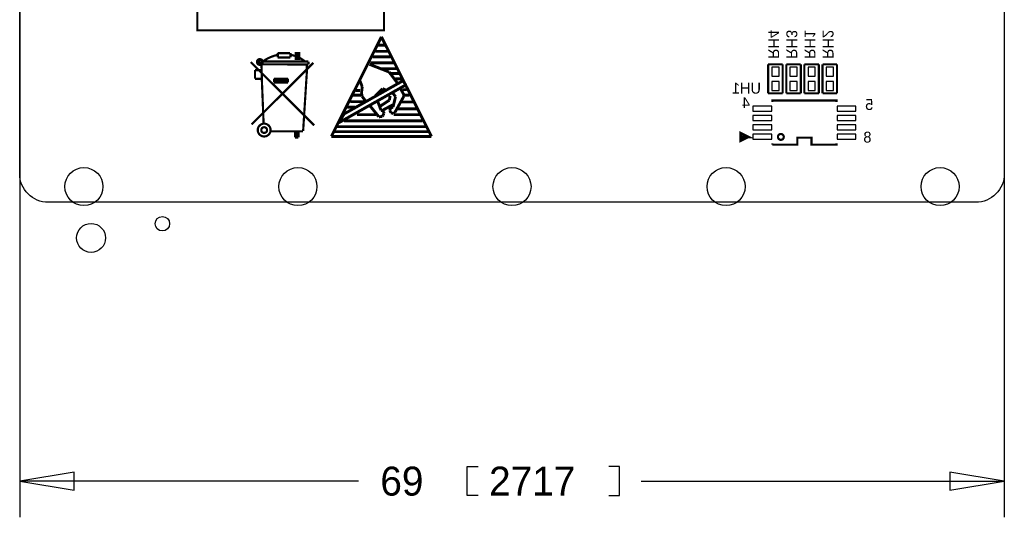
# Model space of a CAD drawing. Extents: x -70 to 514, y -134 to 276.
# Tile 3 of 17: x 0 to 69, y -22 to 13. Entities that reach past the tile are written whole.
import ezdxf
from ezdxf.enums import TextEntityAlignment as Align

# ---------------------------------------------------------------- set-up
doc = ezdxf.new("R2010")
doc.units = 0
for name, color, linetype in [('BOARD_GEOMETRY_DIMENSION', 2, 'CONTINUOUS'), ('BOARD_GEOMETRY_OUTLINE', 3, 'CONTINUOUS'), ('BOARD_GEOMETRY_SILKSCREEN_B', 1, 'CONTINUOUS'), ('PACKAGE_GEOMETRY_SILKSCREEN_B', 4, 'CONTINUOUS'), ('PIN_B', 5, 'CONTINUOUS'), ('REF_DES_SILKSCREEN_B', 6, 'CONTINUOUS')]:
    doc.layers.add(name, color=color, linetype=linetype)

msp = doc.modelspace()

# ---------------------------------------------------------------- linework, layer by layer
at = {"layer": 'BOARD_GEOMETRY_DIMENSION'}
for points in [[(0, 23.058628), (0, -22.098)], [(68.999862, 3.558794), (68.999862, -22.098)], [(32.131, -20.574), (31.369, -20.574), (31.369, -18.542), (32.131, -18.542)], [(41.275, -20.574), (42.037, -20.574), (42.037, -18.542), (41.275, -18.542)], [(3.81, -18.923), (0, -19.558), (3.81, -20.193), (3.81, -18.923)], [(65.189862, -20.193), (68.999862, -19.558), (65.189862, -18.923), (65.189862, -20.193)], [(23.749, -19.558), (0, -19.558)], [(43.561, -19.558), (68.999862, -19.558)]]:
    msp.add_lwpolyline(points, dxfattribs=at)
at = {"layer": 'BOARD_GEOMETRY_OUTLINE'}
for points in [[(67.399916, 60.298838), (67.999864, 60.298838, -0.414214), (68.999862, 59.29884), (68.999862, 6.098794)], [(68.999862, 6.098794), (68.999862, 1.999996, -0.414214), (66.999866, 0), (1.999996, -0.001016)], [(1.999996, -0.001016, -0.414214), (0, 1.99898)]]:
    msp.add_lwpolyline(points, format="xyb", dxfattribs=at)
msp.add_lwpolyline([(0, 1.99898), (0, 25.598628)], dxfattribs=at)
at = {"layer": 'BOARD_GEOMETRY_SILKSCREEN_B'}
for points, const_width in [([(12.954, 16.129), (25.527, 16.129), (25.527, 12.065), (12.446, 12.065), (12.446, 16.129), (12.954, 16.129)], 0.1524), ([(21.844, 4.6228), (25.3492, 11.6078)], 0.2032), ([(25.6032, 11.0236), (25.1206, 11.0236)], 0.2032), ([(25.3492, 11.6078), (28.8544, 4.6228)], 0.2032), ([(25.8064, 10.5918), (24.9174, 10.5918)], 0.2032), ([(24.511, 9.6774), (25.8826, 9.144)], 0.2032), ([(26.2382, 9.779), (24.5618, 9.779)], 0.2032), ([(25.9842, 10.2108), (24.7396, 10.2108)], 0.2032), ([(26.3906, 9.3726), (25.3746, 9.3726)], 0.2032), ([(25.8826, 9.144), (26.4414, 8.4074)], 0.2032), ([(26.5938, 9.0424), (26.0096, 9.0424)], 0.2032), ([(22.3774, 5.588), (27.051, 8.2296)], 0.2032), ([(26.8732, 8.5344), (22.733, 6.1976)], 0.2032), ([(24.003, 8.1026), (23.8506, 8.509)], 0.2032), ([(26.7462, 8.6614), (26.3144, 8.6614)], 0.2032), ([(27.051, 8.2296), (26.8732, 8.5344)], 0.2032), ([(23.9268, 7.5184), (23.3426, 7.5184)], 0.2032), ([(23.8506, 7.8486), (23.5458, 7.8486)], 0.2032), ([(23.9522, 7.6708), (24.003, 8.1026)], 0.2032), ([(24.003, 7.4168), (23.9522, 7.6708)], 0.2032), ([(25.4254, 7.9756), (24.9174, 7.4676)], 0.2032), ([(25.654, 7.874), (25.4254, 7.9756)], 0.2032), ([(26.3398, 7.4168), (26.1366, 7.6708)], 0.2032), ([(26.67, 8.001), (26.924, 7.5438)], 0.2032), ([(27.1272, 7.8994), (26.8478, 7.8994)], 0.2032), ([(26.924, 7.5692), (26.924, 7.4422)], 0.2032), ([(27.305, 7.5184), (26.9748, 7.5184)], 0.2032), ([(24.1046, 7.0612), (23.1648, 7.0612)], 0.2032), ([(24.257, 7.0866), (24.003, 7.4168)], 0.2032), ([(25.0952, 7.0612), (25.3238, 6.4516)], 0.2032), ([(25.908, 7.1628), (25.2476, 6.731)], 0.2032), ([(26.1366, 6.8326), (25.4254, 6.4516)], 0.2032), ([(25.9588, 7.4676), (25.908, 7.1628)], 0.2032), ([(26.162, 6.6802), (26.3398, 7.4168)], 0.2032), ([(26.924, 7.4422), (26.289, 6.2992)], 0.2032), ([(27.559, 7.0358), (26.7462, 7.0358)], 0.2032), ([(22.733, 6.1976), (22.3774, 5.588)], 0.2032), ([(23.5204, 6.6802), (22.9616, 6.6802)], 0.2032), ([(24.9682, 6.1468), (23.6474, 6.1468)], 0.2032), ([(25.1714, 5.9944), (24.5364, 6.7818)], 0.2032), ([(25.3238, 6.4516), (25.4254, 6.4262)], 0.2032), ([(25.4762, 6.1214), (25.4, 6.0198)], 0.2032), ([(25.4254, 6.4262), (25.5016, 6.3754)], 0.2032), ([(25.527, 6.2484), (25.4762, 6.1214)], 0.2032), ([(25.5016, 6.3754), (25.527, 6.2484)], 0.2032), ([(25.9334, 6.4262), (25.9842, 6.604)], 0.2032), ([(26.035, 6.2738), (25.9334, 6.4262)], 0.2032), ([(25.9842, 6.604), (26.162, 6.6802)], 0.2032), ([(26.1874, 6.223), (26.035, 6.2738)], 0.2032), ([(26.289, 6.2992), (26.1874, 6.223)], 0.2032), ([(28.0162, 6.1468), (26.2128, 6.1468)], 0.2032), ([(27.8384, 6.5532), (26.4668, 6.5532)], 0.2032), ([(28.2194, 5.715), (22.733, 5.715)], 0.2032), ([(25.4, 6.0198), (25.1714, 5.9944)], 0.2032), ([(28.6512, 4.953), (22.0726, 4.953)], 0.2032), ([(28.448, 5.3086), (22.2504, 5.3086)], 0.2032), ([(28.8544, 4.6228), (21.844, 4.6228)], 0.2032)]:
    msp.add_lwpolyline(points, dxfattribs=dict(at, const_width=const_width))
at = {"layer": 'PACKAGE_GEOMETRY_SILKSCREEN_B', "const_width": 0.1524}
for points in [[(16.9672, 9.8298, -0.107965), (18.0594, 10.3378)], [(18.9992, 10.3378, -0.136779), (19.9898, 9.8806)], [(17.02816, 9.8425, 1), (16.62684, 9.8425, 1), (17.02816, 9.8425)], [(16.9164, 9.8806), (16.9164, 9.906, 1), (16.764, 9.906), (16.764, 9.8044, 1), (16.8656, 9.8044), (16.8656, 9.8298)], [(17.58188, 5.0673, 1), (16.68272, 5.0673, 1), (17.58188, 5.0673)], [(17.33296, 5.0673, 1), (16.93164, 5.0673, 1), (17.33296, 5.0673)], [(53.546248, 4.588002, 0.99999), (53.135784, 4.588002, 1.00001), (53.546248, 4.588002)]]:
    msp.add_lwpolyline(points, format="xyb", dxfattribs=at)
at = {"layer": 'PACKAGE_GEOMETRY_SILKSCREEN_B'}
for points, const_width in [([(18.9484, 10.4648), (18.0848, 10.4648)], 0.1524), ([(18.0848, 10.16), (18.0848, 10.4648)], 0.1524), ([(18.9738, 10.16), (18.9738, 10.4648)], 0.1524), ([(19.5834, 10.4648), (19.5834, 10.0584), (19.3548, 10.0584), (19.3548, 10.4648), (19.5834, 10.4648)], 0.1524), ([(19.4564, 10.4648), (19.4818, 10.4648), (19.4818, 10.1092)], 0.1524), ([(16.1925, 9.8425), (20.6375, 5.3975)], 0.1524), ([(16.256, 5.461), (20.574, 9.779)], 0.1524), ([(16.9418, 9.8806), (16.9672, 8.6614)], 0.1524), ([(16.9672, 9.6774), (20.23364, 9.66724)], 0.1524), ([(17.018, 9.8806), (20.2184, 9.8806)], 0.1524), ([(18.0848, 10.16), (18.9738, 10.16)], 0.1524), ([(20.12696, 9.66724), (20.1168, 9.0424)], 0.1524), ([(20.23364, 9.8679), (20.23364, 9.66724)], 0.1524), ([(52.451, 7.641844), (52.451, 9.673844)], 0.1524), ([(52.451, 9.673844), (53.467, 9.673844)], 0.1524), ([(53.467, 9.673844), (53.467, 7.641844)], 0.1524), ([(53.721, 7.641844), (53.721, 9.673844)], 0.1524), ([(53.721, 9.673844), (54.737, 9.673844)], 0.1524), ([(54.737, 9.673844), (54.737, 7.641844)], 0.1524), ([(54.991, 7.641844), (54.991, 9.673844)], 0.1524), ([(54.991, 9.673844), (56.007, 9.673844)], 0.1524), ([(56.007, 9.673844), (56.007, 7.641844)], 0.1524), ([(56.261, 7.641844), (56.261, 9.673844)], 0.1524), ([(56.261, 9.673844), (57.277, 9.673844)], 0.1524), ([(57.277, 9.673844), (57.277, 7.641844)], 0.1524), ([(16.4846, 9.271), (16.9418, 9.271)], 0.1524), ([(16.4846, 8.6614), (16.4846, 9.271)], 0.1524), ([(20.1168, 9.0424), (19.8628, 5.0038)], 0.1524), ([(16.4846, 8.6614), (16.9672, 8.6614)], 0.1524), ([(16.9672, 8.6614), (17.0942, 5.5118)], 0.1524), ([(17.8308, 8.6614), (17.8308, 8.4074)], 0.1524), ([(17.8308, 8.6614), (18.796, 8.6614)], 0.1524), ([(17.8308, 8.5344), (18.796, 8.5344)], 0.1524), ([(17.8308, 8.4074), (18.796, 8.4074)], 0.1524), ([(18.796, 8.6614), (18.796, 8.4074)], 0.1524), ([(53.467, 7.641844), (52.451, 7.641844)], 0.1524), ([(54.737, 7.641844), (53.721, 7.641844)], 0.1524), ([(56.007, 7.641844), (54.991, 7.641844)], 0.1524), ([(57.277, 7.641844), (56.261, 7.641844)], 0.1524), ([(52.74056, 7.03834), (52.74056, 7.1374), (57.24144, 7.1374), (57.24144, 7.03834)], 0.1524), ([(19.8628, 4.9784), (17.6022, 4.9784)], 0.1524), ([(19.304, 4.9784), (19.304, 4.5466)], 0.1524), ([(19.431, 4.9784), (19.431, 4.5466)], 0.1524), ([(19.7612, 4.9784), (19.5326, 4.9784)], 0.1524), ([(19.5326, 4.9784), (19.5326, 4.5466)], 0.1524), ([(51.0413, 4.58724), (50.54092, 4.33832), (50.54092, 4.8387), (51.0413, 4.58724), (50.63998, 4.58724)], 0.20066), ([(19.5326, 4.5466), (19.304, 4.5466)], 0.1524), ([(57.24144, 4.13766), (57.24144, 4.0386), (55.49138, 4.0386), (55.49138, 4.53898), (54.49062, 4.53898), (54.49062, 4.0386), (52.74056, 4.0386)], 0.1524), ([(52.74056, 4.0386), (52.74056, 4.13766)], 0.1524)]:
    msp.add_lwpolyline(points, dxfattribs=dict(at, const_width=const_width))
at = {"layer": 'PIN_B'}
for points in [[(52.705, 8.848344), (53.213, 8.848344), (53.213, 9.483344), (52.705, 9.483344)], [(53.975, 8.848344), (54.483, 8.848344), (54.483, 9.483344), (53.975, 9.483344)], [(55.245, 8.848344), (55.753, 8.848344), (55.753, 9.483344), (55.245, 9.483344)], [(56.515, 8.848344), (57.023, 8.848344), (57.023, 9.483344), (56.515, 9.483344)], [(52.705, 7.832344), (53.213, 7.832344), (53.213, 8.467344), (52.705, 8.467344)], [(53.975, 7.832344), (54.483, 7.832344), (54.483, 8.467344), (53.975, 8.467344)], [(55.245, 7.832344), (55.753, 7.832344), (55.753, 8.467344), (55.245, 8.467344)], [(56.515, 7.832344), (57.023, 7.832344), (57.023, 8.467344), (56.515, 8.467344)], [(51.38166, 6.38556), (52.70246, 6.38556), (52.70246, 6.74116), (51.38166, 6.74116)], [(57.27954, 6.38556), (58.60034, 6.38556), (58.60034, 6.74116), (57.27954, 6.74116)], [(51.38166, 5.73532), (52.70246, 5.73532), (52.70246, 6.09092), (51.38166, 6.09092)], [(57.27954, 5.73532), (58.60034, 5.73532), (58.60034, 6.09092), (57.27954, 6.09092)], [(51.38166, 5.08508), (52.70246, 5.08508), (52.70246, 5.44068), (51.38166, 5.44068)], [(57.27954, 5.08508), (58.60034, 5.08508), (58.60034, 5.44068), (57.27954, 5.44068)], [(51.38166, 4.43484), (52.70246, 4.43484), (52.70246, 4.79044), (51.38166, 4.79044)], [(57.27954, 4.43484), (58.60034, 4.43484), (58.60034, 4.79044), (57.27954, 4.79044)]]:
    msp.add_lwpolyline(points, close=True, dxfattribs=at)
for centre, radius in [((4.499864, 1.100328), 1.3335), ((19.499834, 1.100328), 1.3335), ((34.499804, 1.100328), 1.3335), ((49.499774, 1.100328), 1.3335), ((64.499744, 1.100328), 1.3335), ((9.99998, -1.50114), 0.508), ((4.99999, -2.501138), 1.016)]:
    msp.add_circle(centre, radius, dxfattribs=at)

# ---------------------------------------------------------------- texts
at = {"layer": 'BOARD_GEOMETRY_DIMENSION'}
for s, p in [('69', (25.273, -20.574)), ('2717', (32.893, -20.574))]:
    msp.add_text(s, height=2.032, dxfattribs=at).set_placement(p)
at = {"layer": 'PACKAGE_GEOMETRY_SILKSCREEN_B', "text_generation_flag": 2, "width": 1.000333}
for s, p in [('4', (51.181, 6.604)), ('5', (59.817, 6.477)), ('8', (59.69, 4.191))]:
    msp.add_text(s, height=0.762, dxfattribs=at).set_placement(p)
at = {"layer": 'REF_DES_SILKSCREEN_B', "text_generation_flag": 2, "width": 1.000333}
for s, p in [('RH4', (52.458112, 11.070844)), ('RH3', (53.728112, 11.070844)), ('RH1', (54.998112, 11.070844)), ('RH2', (56.268112, 11.070844))]:
    msp.add_text(s, height=0.762, rotation=270, dxfattribs=at).set_placement(p, align=Align.CENTER)
msp.add_text('UH1', height=0.762, dxfattribs=at).set_placement((50.927, 7.62), align=Align.CENTER)

doc.saveas('drawing.dxf')
